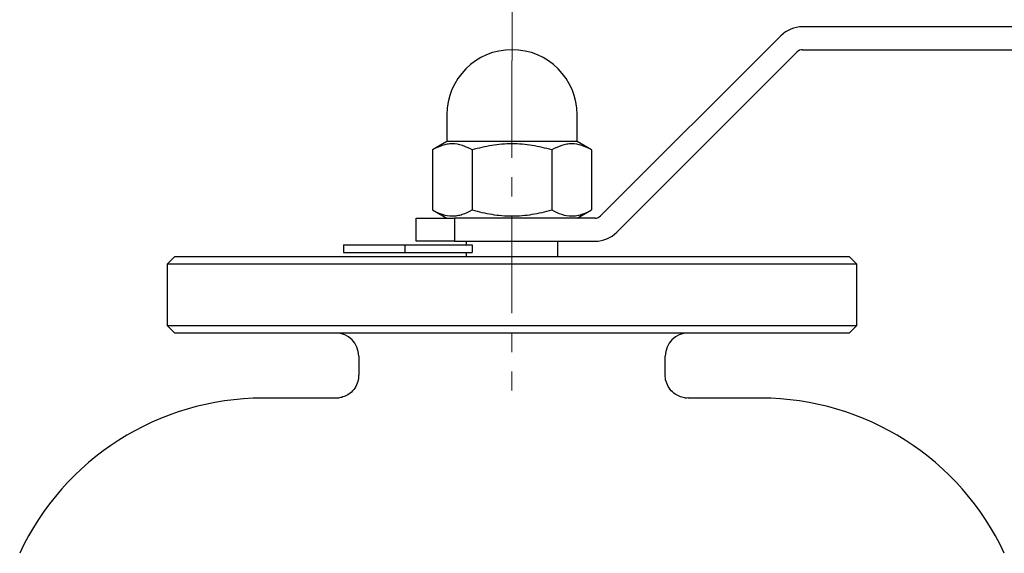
# Model space of a CAD drawing. Header units: millimetres. Extents: x 0 to 594, y 0 to 420.
# Tile 14 of 17: x 123 to 251, y 243 to 313. Entities that reach past the tile are written whole.
import ezdxf

# ---------------------------------------------------------------- set-up
doc = ezdxf.new("R2010")
doc.units = ezdxf.units.MM
doc.linetypes.add('CENTERX2', pattern=[20.32, 12.7, -2.54, 2.54, -2.54])
doc.styles.add('SLDTEXTSTYLE1', font='TXT', dxfattribs={"width": 0.7})
doc.dimstyles.new('SLDDIMSTYLE1', dxfattribs={"dimtxt": 5, "dimasz": 3.5, "dimexe": 0, "dimexo": 0.0625, "dimgap": 1.25, "dimtad": 2, "dimrnd": 1e-09, "dimzin": 12, "dimdsep": 46, "dimtxsty": 'SLDTEXTSTYLE1', "dimsah": 1, "dimcen": 0.09, "dimadec": 0, "dimazin": 3, "dimtol": 1, "dimtfac": 1, "dimtdec": 3, "dimtofl": 0, "dimtmove": 0, "dimatfit": 3, "dimfxl": 1, "dimfrac": 2, "dimtolj": 1, "dimarcsym": 0})

# ---------------------------------------------------------------- blocks, each defined once
blk = doc.blocks.new('_D_2')
at = {"color": 7, "linetype": 'Continuous', "lineweight": 0}
for p, q in [((186.97, 307.58), (186.97, 327.12)), ((374.97, 311.98), (374.97, 327.12)), ((186.97, 325.62), (374.97, 325.62))]:
    blk.add_line(p, q, dxfattribs=at)
at = {"color": 7, "linetype": 'Continuous', "lineweight": 18}
for points in [[(186.97, 325.62), (190.47, 325.12), (190.47, 326.12)], [(374.97, 325.62), (371.47, 326.12), (371.47, 325.12)]]:
    blk.add_solid(points, dxfattribs=at)
at = {"color": 7, "linetype": 'Continuous', "lineweight": 18, "insert": (285.36, 332.07), "char_height": 5, "attachment_point": 1, "style": 'SLDTEXTSTYLE1'}
blk.add_mtext('188', dxfattribs=at)

msp = doc.modelspace()

# ---------------------------------------------------------------- linework, layer by layer
at = {"color": 7, "linetype": 'Continuous', "lineweight": 25}
for p, q in [((294.967, 311.976), (224.881, 311.976)), ((222.053, 310.805), (198.517, 287.269)), ((200.639, 285.148), (224.174, 308.683)), ((224.881, 308.976), (294.967, 308.976)), ((178.467, 300.476), (178.467, 296.976)), ((195.467, 296.976), (195.467, 300.476)), ((178.467, 296.976), (176.575, 295.884)), ((195.467, 296.976), (178.467, 296.976)), ((197.359, 295.884), (195.467, 296.976)), ((176.575, 295.884), (176.575, 288.069)), ((181.771, 295.884), (181.771, 288.069)), ((192.163, 295.884), (192.163, 288.069)), ((197.359, 295.884), (197.359, 288.069)), ((176.575, 288.069), (178.467, 286.976)), ((195.467, 286.976), (197.359, 288.069)), ((174.467, 283.976), (174.467, 286.976)), ((174.467, 286.976), (179.467, 286.976)), ((179.467, 286.976), (179.467, 283.976)), ((197.81, 286.976), (179.467, 286.976)), ((164.967, 283.476), (164.967, 282.476)), ((164.967, 283.476), (172.967, 283.476)), ((172.967, 283.476), (172.967, 282.476)), ((172.967, 283.476), (181.771, 283.476)), ((179.467, 283.976), (174.467, 283.976)), ((179.467, 283.976), (197.81, 283.976)), ((180.967, 283.976), (180.967, 283.476)), ((181.771, 283.476), (181.771, 282.476)), ((192.967, 281.976), (192.967, 283.976)), ((142.967, 281.976), (141.967, 280.976)), ((142.967, 281.976), (230.967, 281.976)), ((164.967, 282.476), (172.967, 282.476)), ((172.967, 282.476), (181.771, 282.476)), ((180.967, 282.476), (180.967, 281.976)), ((231.967, 280.976), (230.967, 281.976)), ((141.967, 280.976), (141.967, 272.976)), ((231.967, 280.976), (141.967, 280.976)), ((231.967, 272.976), (231.967, 280.976)), ((141.967, 272.976), (142.967, 271.976)), ((141.967, 272.976), (231.967, 272.976)), ((230.967, 271.976), (231.967, 272.976)), ((230.967, 271.976), (142.967, 271.976)), ((166.967, 268.976), (166.967, 266.468)), ((206.967, 266.476), (206.967, 268.976)), ((163.987, 263.476), (154.467, 263.476)), ((219.467, 263.476), (209.967, 263.476))]:
    msp.add_line(p, q, dxfattribs=at)
at = {"color": 7, "linetype": 'CENTERX2', "lineweight": 18}
msp.add_line((186.967, 307.576), (186.967, 264.476), dxfattribs=at)
at = {"color": 7, "linetype": 'Continuous', "lineweight": 25}
for centre, radius, start, end in [((224.881, 307.976), 4, 90, 135), ((186.967, 300.476), 8.5, 0, 180), ((224.881, 307.976), 1, 90, 135), ((197.81, 287.976), 1, 270, 315), ((197.81, 287.976), 4, 270, 315), ((163.967, 268.976), 3, 0, 90), ((209.967, 268.976), 3, 90, 180), ((154.467, 228.47), 35.006, 90, 155.09347), ((219.467, 228.47), 35.006, 24.90653, 90)]:
    msp.add_arc(centre, radius, start, end, dxfattribs=at)
for points, knots in [([(181.771, 295.884), (181.347, 296.129), (180.919, 296.33), (180.056, 296.61), (179.62, 296.687), (178.957, 296.688), (178.735, 296.669), (178.296, 296.596), (178.078, 296.541), (177.428, 296.331), (177, 296.129), (176.575, 295.884)], [0, 0, 0, 0, 0.25, 0.25, 0.5, 0.5, 0.625, 0.625, 0.75, 0.75, 1, 1, 1, 1]), ([(192.163, 295.884), (191.317, 296.128), (190.463, 296.33), (188.734, 296.61), (187.858, 296.687), (186.079, 296.688), (185.2, 296.61), (183.47, 296.33), (182.617, 296.128), (181.771, 295.884)], [0, 0, 0, 0, 0.25, 0.25, 0.5, 0.5, 0.75, 0.75, 1, 1, 1, 1]), ([(197.359, 295.884), (196.935, 296.129), (196.508, 296.33), (195.644, 296.61), (195.208, 296.687), (194.545, 296.688), (194.324, 296.669), (193.885, 296.596), (193.667, 296.541), (193.016, 296.331), (192.588, 296.129), (192.163, 295.884)], [0, 0, 0, 0, 0.25, 0.25, 0.5, 0.5, 0.625, 0.625, 0.75, 0.75, 1, 1, 1, 1]), ([(176.575, 288.069), (176.999, 287.824), (177.426, 287.622), (178.29, 287.342), (178.726, 287.265), (179.389, 287.265), (179.611, 287.283), (180.05, 287.357), (180.268, 287.411), (180.918, 287.621), (181.346, 287.823), (181.771, 288.069)], [0, 0, 0, 0, 0.25, 0.25, 0.5, 0.5, 0.625, 0.625, 0.75, 0.75, 1, 1, 1, 1]), ([(181.771, 288.069), (182.617, 287.824), (183.471, 287.623), (185.2, 287.342), (186.076, 287.265), (187.855, 287.265), (188.734, 287.342), (190.464, 287.623), (191.318, 287.825), (192.163, 288.069)], [0, 0, 0, 0, 0.25, 0.25, 0.5, 0.5, 0.75, 0.75, 1, 1, 1, 1]), ([(192.163, 288.069), (192.588, 287.824), (193.015, 287.622), (193.878, 287.342), (194.315, 287.265), (194.977, 287.265), (195.199, 287.283), (195.638, 287.357), (195.856, 287.411), (196.506, 287.621), (196.935, 287.823), (197.359, 288.069)], [0, 0, 0, 0, 0.25, 0.25, 0.5, 0.5, 0.625, 0.625, 0.75, 0.75, 1, 1, 1, 1]), ([(166.94, 266.471), (166.938, 266.266), (166.934, 265.751), (166.612, 264.972), (166.067, 264.275), (165.411, 263.811), (164.773, 263.568), (164.298, 263.474), (164.045, 263.483), (163.987, 263.485)], [0, 0, 0, 0, 0.1308595, 0.3285809, 0.5268176, 0.6929831, 0.8374036, 0.9629972, 1, 1, 1, 1]), ([(209.964, 263.506), (209.853, 263.498), (209.516, 263.474), (208.921, 263.64), (208.211, 263.992), (207.563, 264.602), (207.126, 265.406), (206.943, 266.076), (206.979, 266.437), (206.984, 266.491)], [0, 0, 0, 0, 0.0706609, 0.2140893, 0.3855034, 0.5731076, 0.7692963, 0.9656341, 1, 1, 1, 1])]:
    msp.add_open_spline(points, degree=3, knots=knots, dxfattribs=at)

# ---------------------------------------------------------------- dimensions: what is measured, and where the dimension line sits
at = {"color": 7, "linetype": 'Continuous', "lineweight": 18}
dim = msp.add_linear_dim(base=(374.967, 325.621), p1=(186.967, 307.576), p2=(374.967, 311.976), dimstyle='SLDDIMSTYLE1', dxfattribs=at)
dim.commit()
dim.dimension.update_dxf_attribs({"geometry": '_D_2', "text_midpoint": (290.693, 325.621), "dimtype": 160})

doc.saveas('drawing.dxf')
